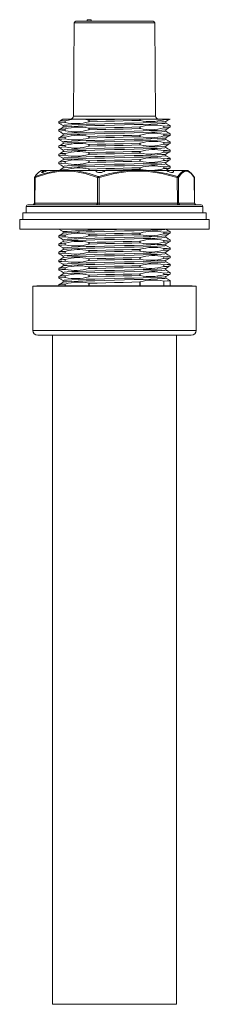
# Model space of a CAD drawing. Header units: millimetres. Extents: x 43 to 200, y 16 to 282.
# Tile 9 of 10: x 43 to 62, y 181 to 282. Entities that reach past the tile are written whole.
import ezdxf

# ---------------------------------------------------------------- set-up
doc = ezdxf.new("R2010")
doc.units = ezdxf.units.MM

msp = doc.modelspace()

# ---------------------------------------------------------------- linework, layer by layer
at = {"color": 7, "linetype": 'Continuous', "lineweight": 15}
for p, q in [((48.4794, 281.6373), (55.1889, 281.6373)), ((49.617, 281.804), (49.617, 281.6373)), ((49.617, 281.804), (49.9585, 281.804)), ((49.9585, 281.804), (50.017, 281.804)), ((50.017, 281.6373), (50.017, 281.804)), ((55.1889, 281.6373), (56.3401, 281.6373)), ((48.3128, 281.4724), (48.2132, 271.9672)), ((56.6063, 271.9672), (56.5068, 281.4724)), ((48.2096, 271.6373), (47.1473, 271.6373)), ((47.3877, 271.4745), (48.2096, 271.6373)), ((49.3029, 271.6373), (48.2096, 271.6373)), ((49.3029, 271.6373), (49.7951, 271.5556)), ((53.2962, 271.6373), (49.3029, 271.6373)), ((49.7951, 271.5556), (49.8201, 271.5536)), ((49.7951, 271.3835), (49.7951, 271.5556)), ((49.8201, 271.3869), (49.8201, 271.5536)), ((53.2962, 271.6373), (54.9994, 271.6373)), ((54.9994, 271.5128), (54.9994, 271.6373)), ((55.0244, 271.6373), (54.9994, 271.6373)), ((55.0244, 271.5108), (55.0244, 271.6373)), ((57.4318, 271.6373), (55.0244, 271.6373)), ((57.4318, 271.5918), (57.4318, 271.6373)), ((57.4501, 271.6373), (57.4318, 271.6373)), ((57.4501, 271.5952), (57.4318, 271.5918)), ((57.4501, 271.5952), (57.4501, 271.6373)), ((57.4501, 271.6373), (58.0067, 271.6373)), ((46.7431, 271.4079), (46.7431, 271.2413)), ((46.7431, 270.5746), (46.7431, 270.4079)), ((47.1764, 270.9911), (47.1764, 270.8277)), ((47.3694, 271.4711), (47.3877, 271.4745)), ((47.3694, 271.3044), (47.3694, 271.4711)), ((47.3877, 271.3024), (47.3694, 271.3044)), ((47.3694, 270.6378), (47.3877, 270.6412)), ((47.3694, 270.4711), (47.3694, 270.6378)), ((47.3877, 271.3024), (47.3877, 271.4745)), ((47.3877, 270.4691), (47.3877, 270.6412)), ((49.8201, 271.3869), (49.7951, 271.3835)), ((49.7951, 270.7223), (49.8201, 270.7202)), ((49.7951, 270.5502), (49.7951, 270.7223)), ((49.8201, 270.5536), (49.7951, 270.5502)), ((49.8201, 270.5536), (49.8201, 270.7202)), ((55.0244, 271.5108), (54.9994, 271.5128)), ((54.9994, 270.8461), (55.0244, 270.8496)), ((54.9994, 270.6795), (54.9994, 270.8461)), ((55.0244, 270.6775), (54.9994, 270.6795)), ((55.0244, 270.6775), (55.0244, 270.8496)), ((57.4318, 270.9305), (57.4501, 270.9286)), ((57.4318, 270.7584), (57.4318, 270.9305)), ((57.4501, 270.7619), (57.4318, 270.7584)), ((57.4501, 270.7619), (57.4501, 270.9286)), ((57.6431, 271.2414), (57.6431, 271.4048)), ((57.6431, 270.4081), (57.6431, 270.5715)), ((58.0764, 270.8246), (58.0764, 270.9913)), ((46.7431, 269.7413), (46.7431, 269.5746)), ((47.1764, 270.1577), (47.1764, 269.9944)), ((47.3877, 270.4691), (47.3694, 270.4711)), ((47.3694, 269.8044), (47.3877, 269.8079)), ((47.3694, 269.6378), (47.3694, 269.8044)), ((47.3877, 269.6358), (47.3694, 269.6378)), ((47.3877, 269.6358), (47.3877, 269.8079)), ((49.7951, 269.8889), (49.8201, 269.8869)), ((49.7951, 269.7168), (49.7951, 269.8889)), ((49.8201, 269.7202), (49.7951, 269.7168)), ((49.8201, 269.7202), (49.8201, 269.8869)), ((54.9994, 270.0128), (55.0244, 270.0162)), ((54.9994, 269.8461), (54.9994, 270.0128)), ((55.0244, 269.8441), (54.9994, 269.8461)), ((55.0244, 269.8441), (55.0244, 270.0162)), ((57.4318, 270.0972), (57.4501, 270.0952)), ((57.4318, 269.9251), (57.4318, 270.0972)), ((57.4501, 269.9286), (57.4318, 269.9251)), ((57.4501, 269.9286), (57.4501, 270.0952)), ((57.6431, 269.5748), (57.6431, 269.7382)), ((58.0764, 269.9913), (58.0764, 270.1579)), ((46.7431, 268.9079), (46.7431, 268.7413)), ((47.1764, 269.3244), (47.1764, 269.1611)), ((47.3694, 268.9711), (47.3877, 268.9745)), ((47.3694, 268.8044), (47.3694, 268.9711)), ((47.3877, 268.8024), (47.3694, 268.8044)), ((47.3877, 268.8024), (47.3877, 268.9745)), ((49.7951, 269.0556), (49.8201, 269.0536)), ((49.7951, 268.8835), (49.7951, 269.0556)), ((49.8201, 268.8869), (49.7951, 268.8835)), ((49.8201, 268.8869), (49.8201, 269.0536)), ((54.9994, 269.1795), (55.0244, 269.1829)), ((54.9994, 269.0128), (54.9994, 269.1795)), ((55.0244, 269.0108), (54.9994, 269.0128)), ((55.0244, 269.0108), (55.0244, 269.1829)), ((57.4318, 269.2639), (57.4501, 269.2619)), ((57.4318, 269.0918), (57.4318, 269.2639)), ((57.4501, 269.0952), (57.4318, 269.0918)), ((57.4501, 269.0952), (57.4501, 269.2619)), ((57.6431, 268.7414), (57.6431, 268.9048)), ((58.0764, 269.1579), (58.0764, 269.3246)), ((46.7431, 268.0746), (46.7431, 267.9079)), ((47.1764, 268.4911), (47.1764, 268.3277)), ((47.1764, 267.6577), (47.1764, 267.4944)), ((47.3694, 268.1378), (47.3877, 268.1412)), ((47.3694, 267.9711), (47.3694, 268.1378)), ((47.3877, 267.9691), (47.3694, 267.9711)), ((47.3877, 267.9691), (47.3877, 268.1412)), ((49.7951, 268.2223), (49.8201, 268.2202)), ((49.7951, 268.0502), (49.7951, 268.2223)), ((49.8201, 268.0536), (49.7951, 268.0502)), ((49.8201, 268.0536), (49.8201, 268.2202)), ((54.9994, 268.3461), (55.0244, 268.3496)), ((54.9994, 268.1795), (54.9994, 268.3461)), ((55.0244, 268.1775), (54.9994, 268.1795)), ((54.9994, 267.5128), (55.0244, 267.5162)), ((54.9994, 267.3461), (54.9994, 267.5128)), ((55.0244, 268.1775), (55.0244, 268.3496)), ((55.0244, 267.3441), (55.0244, 267.5162)), ((57.4318, 268.4305), (57.4501, 268.4286)), ((57.4318, 268.2584), (57.4318, 268.4305)), ((57.4501, 268.2619), (57.4318, 268.2584)), ((57.4318, 267.5972), (57.4501, 267.5952)), ((57.4318, 267.4251), (57.4318, 267.5972)), ((57.4501, 268.2619), (57.4501, 268.4286)), ((57.4501, 267.4286), (57.4501, 267.5952)), ((57.6431, 267.9081), (57.6431, 268.0715)), ((58.0764, 268.3246), (58.0764, 268.4913)), ((58.0764, 267.4913), (58.0764, 267.6579)), ((46.7431, 267.2413), (46.7431, 267.0746)), ((47.1764, 266.8244), (47.1764, 266.661)), ((47.3694, 267.3044), (47.3877, 267.3079)), ((47.3694, 267.1378), (47.3694, 267.3044)), ((47.3877, 267.1358), (47.3694, 267.1378)), ((47.3877, 267.1358), (47.3877, 267.3079)), ((49.7951, 267.3889), (49.8201, 267.3869)), ((49.7951, 267.2168), (49.7951, 267.3889)), ((49.8201, 267.2202), (49.7951, 267.2168)), ((49.7951, 266.5556), (49.8201, 266.5536)), ((49.8201, 267.2202), (49.8201, 267.3869)), ((55.0244, 267.3441), (54.9994, 267.3461)), ((54.9994, 266.6795), (55.0244, 266.6829)), ((54.9994, 266.5128), (54.9994, 266.6795)), ((55.0244, 266.5108), (54.9994, 266.5128)), ((55.0244, 266.5108), (55.0244, 266.6829)), ((57.4501, 267.4286), (57.4318, 267.4251)), ((57.4318, 266.7639), (57.4501, 266.7619)), ((57.4318, 266.5918), (57.4318, 266.7639)), ((57.4501, 266.5952), (57.4318, 266.5918)), ((57.4501, 266.5952), (57.4501, 266.7619)), ((57.6431, 267.0748), (57.6431, 267.2382)), ((58.0764, 266.6579), (58.0764, 266.8246)), ((44.2661, 265.6939), (44.2411, 263.0691)), ((44.3232, 265.6965), (44.2981, 263.0692)), ((44.9321, 266.3951), (44.8533, 266.3496)), ((44.9654, 266.404), (45.2229, 266.404)), ((45.4864, 266.404), (45.2229, 266.404)), ((46.7946, 266.3951), (45.5062, 266.3951)), ((45.5409, 266.404), (46.8196, 266.404)), ((46.7431, 266.4079), (46.7431, 266.404)), ((46.8196, 266.404), (46.9077, 266.404)), ((46.9077, 266.404), (47.0883, 266.404)), ((47.9622, 266.3379), (47.0444, 266.3379)), ((47.0883, 266.404), (48.0061, 266.404)), ((47.3694, 266.4711), (47.3877, 266.4745)), ((48.0061, 266.404), (48.1952, 266.404)), ((48.1952, 266.404), (48.2965, 266.404)), ((50.4984, 266.3951), (48.278, 266.3951)), ((48.2965, 266.404), (50.4972, 266.404)), ((51.4629, 266.404), (50.4972, 266.404)), ((50.671, 263.0692), (50.6761, 265.6965)), ((50.8397, 265.6965), (50.8346, 263.0692)), ((53.8788, 266.3951), (51.4463, 266.3951)), ((51.4607, 266.404), (53.8722, 266.404)), ((53.8722, 266.404), (53.9944, 266.404)), ((53.9944, 266.404), (54.2285, 266.404)), ((54.2285, 266.404), (55.381, 266.404)), ((55.4025, 266.3379), (54.2501, 266.3379)), ((55.381, 266.404), (55.611, 266.404)), ((55.611, 266.404), (55.7266, 266.404)), ((55.7266, 266.404), (57.684, 266.404)), ((57.7148, 266.3951), (55.7414, 266.3951)), ((57.6431, 266.404), (57.6431, 266.4048)), ((58.3296, 266.404), (57.7509, 266.404)), ((58.3296, 266.404), (59.4623, 266.404)), ((59.4939, 266.3951), (58.3499, 266.3951)), ((58.8366, 263.0692), (58.8166, 265.6965)), ((58.9262, 265.6965), (58.9462, 263.0692)), ((59.4964, 266.404), (59.55, 266.404)), ((59.55, 266.404), (59.7847, 266.404)), ((59.8501, 266.3379), (59.6154, 266.3379)), ((59.7847, 266.404), (59.8256, 266.404)), ((59.8256, 266.404), (59.8399, 266.404)), ((59.9662, 266.3496), (59.8874, 266.3951)), ((60.5753, 263.0692), (60.5503, 265.6965)), ((60.5785, 263.0691), (60.5534, 265.6939)), ((43.4156, 262.7388), (43.4098, 262.0707)), ((43.5822, 262.904), (61.2373, 262.904)), ((44.2981, 263.0692), (50.671, 263.0692)), ((50.8346, 263.0692), (58.8366, 263.0692)), ((58.9462, 263.0692), (60.5753, 263.0692)), ((61.4098, 262.0707), (61.4039, 262.7388)), ((43.0764, 262.0707), (43.0764, 261.404)), ((61.7431, 262.0707), (43.0764, 262.0707)), ((61.7431, 261.404), (61.7431, 262.0707)), ((42.7431, 261.404), (42.7431, 260.404)), ((62.0764, 261.404), (42.7431, 261.404)), ((62.0764, 260.404), (62.0764, 261.404)), ((62.0764, 260.404), (42.7431, 260.404)), ((46.7431, 259.7413), (46.7431, 259.5746)), ((47.1764, 260.1577), (47.1764, 259.9944)), ((47.3694, 259.8044), (47.3877, 259.8079)), ((47.3694, 259.6378), (47.3694, 259.8044)), ((47.3877, 259.6358), (47.3694, 259.6378)), ((47.3877, 259.6358), (47.3877, 259.8079)), ((49.7951, 259.8889), (49.8201, 259.8869)), ((49.7951, 259.7168), (49.7951, 259.8889)), ((49.8201, 259.7202), (49.7951, 259.7168)), ((49.8201, 259.7202), (49.8201, 259.8869)), ((54.9994, 260.0128), (55.0244, 260.0162)), ((54.9994, 259.8461), (54.9994, 260.0128)), ((55.0244, 259.8441), (54.9994, 259.8461)), ((55.0244, 259.8441), (55.0244, 260.0162)), ((57.4318, 260.0972), (57.4501, 260.0952)), ((57.4318, 259.9251), (57.4318, 260.0972)), ((57.4501, 259.9286), (57.4318, 259.9251)), ((57.4501, 259.9286), (57.4501, 260.0952)), ((57.6431, 259.5748), (57.6431, 259.7382)), ((58.0764, 259.9913), (58.0764, 260.1579)), ((46.7431, 258.9079), (46.7431, 258.7413)), ((47.1764, 259.3244), (47.1764, 259.161)), ((47.1764, 258.4911), (47.1764, 258.3277)), ((47.3694, 258.9711), (47.3877, 258.9745)), ((47.3694, 258.8044), (47.3694, 258.9711)), ((47.3877, 258.8024), (47.3694, 258.8044)), ((47.3877, 258.8024), (47.3877, 258.9745)), ((49.7951, 259.0556), (49.8201, 259.0536)), ((49.7951, 258.8835), (49.7951, 259.0556)), ((49.8201, 258.8869), (49.7951, 258.8835)), ((49.8201, 258.8869), (49.8201, 259.0536)), ((54.9994, 259.1795), (55.0244, 259.1829)), ((54.9994, 259.0128), (54.9994, 259.1795)), ((55.0244, 259.0108), (54.9994, 259.0128)), ((55.0244, 259.0108), (55.0244, 259.1829)), ((57.4318, 259.2639), (57.4501, 259.2619)), ((57.4318, 259.0918), (57.4318, 259.2639)), ((57.4501, 259.0952), (57.4318, 259.0918)), ((57.4501, 259.0952), (57.4501, 259.2619)), ((57.6431, 258.7414), (57.6431, 258.9048)), ((58.0764, 259.1579), (58.0764, 259.3246)), ((58.0764, 258.3246), (58.0764, 258.4913)), ((46.7431, 258.0746), (46.7431, 257.9079)), ((47.1764, 257.6577), (47.1764, 257.4944)), ((47.3694, 258.1378), (47.3877, 258.1412)), ((47.3694, 257.9711), (47.3694, 258.1378)), ((47.3877, 257.9691), (47.3694, 257.9711)), ((47.3877, 257.9691), (47.3877, 258.1412)), ((49.7951, 258.2223), (49.8201, 258.2202)), ((49.7951, 258.0502), (49.7951, 258.2223)), ((49.8201, 258.0536), (49.7951, 258.0502)), ((49.8201, 258.0536), (49.8201, 258.2202)), ((54.9994, 258.3461), (55.0244, 258.3496)), ((54.9994, 258.1795), (54.9994, 258.3461)), ((55.0244, 258.1775), (54.9994, 258.1795)), ((54.9994, 257.5128), (55.0244, 257.5162)), ((54.9994, 257.3461), (54.9994, 257.5128)), ((55.0244, 258.1775), (55.0244, 258.3496)), ((55.0244, 257.3441), (55.0244, 257.5162)), ((57.4318, 258.4305), (57.4501, 258.4286)), ((57.4318, 258.2584), (57.4318, 258.4305)), ((57.4501, 258.2619), (57.4318, 258.2584)), ((57.4318, 257.5972), (57.4501, 257.5952)), ((57.4318, 257.4251), (57.4318, 257.5972)), ((57.4501, 258.2619), (57.4501, 258.4286)), ((57.4501, 257.4286), (57.4501, 257.5952)), ((57.6431, 257.9081), (57.6431, 258.0715)), ((58.0764, 257.4913), (58.0764, 257.6579)), ((46.7431, 257.2413), (46.7431, 257.0746)), ((47.1764, 256.8244), (47.1764, 256.661)), ((47.3694, 257.3044), (47.3877, 257.3079)), ((47.3694, 257.1378), (47.3694, 257.3044)), ((47.3877, 257.1358), (47.3694, 257.1378)), ((47.3694, 256.4711), (47.3877, 256.4745)), ((47.3694, 256.3044), (47.3694, 256.4711)), ((47.3877, 257.1358), (47.3877, 257.3079)), ((47.3877, 256.3024), (47.3877, 256.4745)), ((49.7951, 257.3889), (49.8201, 257.3869)), ((49.7951, 257.2168), (49.7951, 257.3889)), ((49.8201, 257.2202), (49.7951, 257.2168)), ((49.7951, 256.5556), (49.8201, 256.5536)), ((49.7951, 256.3835), (49.7951, 256.5556)), ((49.8201, 257.2202), (49.8201, 257.3869)), ((49.8201, 256.3869), (49.8201, 256.5536)), ((55.0244, 257.3441), (54.9994, 257.3461)), ((54.9994, 256.6795), (55.0244, 256.6829)), ((54.9994, 256.5128), (54.9994, 256.6795)), ((55.0244, 256.5108), (54.9994, 256.5128)), ((55.0244, 256.5108), (55.0244, 256.6829)), ((57.4501, 257.4286), (57.4318, 257.4251)), ((57.4318, 256.7639), (57.4501, 256.7619)), ((57.4318, 256.5918), (57.4318, 256.7639)), ((57.4501, 256.5952), (57.4318, 256.5918)), ((57.4501, 256.5952), (57.4501, 256.7619)), ((57.6431, 257.0748), (57.6431, 257.2382)), ((58.0764, 256.6579), (58.0764, 256.8246)), ((46.7431, 256.4079), (46.7431, 256.2413)), ((46.7431, 255.5746), (46.7431, 255.4079)), ((47.1764, 255.9911), (47.1764, 255.8277)), ((47.3877, 256.3024), (47.3694, 256.3044)), ((47.3694, 255.6378), (47.3877, 255.6412)), ((47.3694, 255.4711), (47.3694, 255.6378)), ((47.3877, 255.4691), (47.3694, 255.4711)), ((47.3877, 255.4691), (47.3877, 255.6412)), ((49.8201, 256.3869), (49.7951, 256.3835)), ((49.7951, 255.7223), (49.8201, 255.7202)), ((49.7951, 255.5502), (49.7951, 255.7223)), ((49.8201, 255.5536), (49.7951, 255.5502)), ((49.8201, 255.5536), (49.8201, 255.7202)), ((54.9994, 255.8461), (55.0244, 255.8496)), ((54.9994, 255.6795), (54.9994, 255.8461)), ((55.0244, 255.6775), (54.9994, 255.6795)), ((55.0244, 255.6775), (55.0244, 255.8496)), ((57.4318, 255.9305), (57.4501, 255.9286)), ((57.4318, 255.7584), (57.4318, 255.9305)), ((57.4501, 255.7619), (57.4318, 255.7584)), ((57.4501, 255.7619), (57.4501, 255.9286)), ((57.6431, 256.2414), (57.6431, 256.4049)), ((57.6431, 255.4081), (57.6431, 255.5715)), ((58.0764, 255.8246), (58.0764, 255.9913)), ((44.0764, 254.5707), (44.0764, 250.0707)), ((60.7431, 254.5707), (44.0764, 254.5707)), ((44.4931, 254.6373), (44.4943, 254.5707)), ((60.3264, 254.6373), (44.4931, 254.6373)), ((46.7431, 254.7413), (46.7431, 254.6373)), ((47.1764, 255.1577), (47.1764, 254.9944)), ((47.3694, 254.8044), (47.3877, 254.8079)), ((49.7951, 254.8889), (49.8201, 254.8869)), ((54.9994, 255.0128), (55.0244, 255.0162)), ((57.4318, 255.0972), (57.4501, 255.0952)), ((58.0764, 254.6373), (58.0764, 255.1579)), ((60.3253, 254.5707), (60.3264, 254.6373)), ((60.7431, 250.0707), (60.7431, 254.5707)), ((60.2431, 249.5707), (44.5764, 249.5707)), ((46.0764, 249.5707), (46.0764, 181.2373)), ((58.7431, 181.2373), (58.7431, 249.5707)), ((58.7431, 181.2373), (46.0764, 181.2373))]:
    msp.add_line(p, q, dxfattribs=at)
at = {"color": 8, "linetype": 'Continuous', "lineweight": 15}
for p, q in [((56.5068, 281.4724), (48.3128, 281.4724)), ((48.2132, 271.9672), (55.3772, 271.9672)), ((55.3772, 271.9672), (56.6063, 271.9672)), ((49.7951, 266.404), (49.7951, 266.5556)), ((49.8201, 266.404), (49.8201, 266.5536)), ((45.1934, 266.3951), (44.9321, 266.3951)), ((47.3694, 266.404), (47.3694, 266.4711)), ((47.3877, 266.404), (47.3877, 266.4745)), ((60.5518, 265.6939), (60.5503, 265.6965)), ((61.4039, 262.7388), (43.4156, 262.7388)), ((47.3694, 254.6373), (47.3694, 254.8044)), ((47.3877, 254.6373), (47.3877, 254.8079)), ((49.7951, 254.6373), (49.7951, 254.8889)), ((49.8201, 254.6373), (49.8201, 254.8869)), ((54.9994, 254.6373), (54.9994, 255.0128)), ((55.0244, 254.6373), (55.0244, 255.0162)), ((57.4318, 254.6373), (57.4318, 255.0972)), ((57.4501, 254.6373), (57.4501, 255.0952)), ((44.0764, 250.0707), (60.7431, 250.0707))]:
    msp.add_line(p, q, dxfattribs=at)
at = {"color": 7, "linetype": 'Continuous', "lineweight": 15, "flags": 128}
for points in [[(47.1444, 271.6425), (46.9665, 271.5397), (46.7483, 271.4136)], [(53.2962, 271.6373), (52.4153, 271.6169), (51.5168, 271.5955), (50.641, 271.5742), (49.8201, 271.5536)], [(58.0067, 271.6373), (57.7978, 271.6167), (57.4501, 271.5952)], [(57.6348, 271.4001), (57.853, 271.5261), (58.0712, 271.6522)], [(47.3694, 271.3044), (47.0262, 271.2839), (46.8139, 271.2625), (46.7431, 271.2411), (46.7615, 271.2358)], [(47.1832, 270.8316), (46.9651, 270.7056), (46.7469, 270.5795)], [(46.748, 271.2357), (46.9662, 271.1097), (47.1764, 270.9882)], [(47.1769, 270.9911), (47.2773, 271.0175), (47.5765, 271.0438), (48.0555, 271.0691), (48.7092, 271.0955), (49.5066, 271.1219), (50.4029, 271.1472), (51.3871, 271.1735), (52.4149, 271.2001), (53.428, 271.2255), (54.4095, 271.2515), (55.3209, 271.2781), (56.1103, 271.3038), (56.7587, 271.3295), (57.246, 271.3562), (57.5431, 271.3822), (57.6198, 271.4017)], [(47.1769, 270.1577), (47.2773, 270.1842), (47.5765, 270.2104), (48.0555, 270.2357), (48.7092, 270.2622), (49.5066, 270.2886), (50.4029, 270.3139), (51.3871, 270.3402), (52.4149, 270.3667), (53.428, 270.3922), (54.4095, 270.4182), (55.3209, 270.4448), (56.1103, 270.4705), (56.7587, 270.4962), (57.246, 270.5228), (57.5431, 270.5488), (57.622, 270.5689)], [(57.6426, 271.2414), (57.6431, 271.2413), (57.5431, 271.2159), (57.246, 271.1899), (56.7587, 271.1632), (56.1103, 271.1375), (55.3209, 271.1118), (54.4095, 271.0852), (53.428, 271.0592), (52.4149, 271.0338), (51.3871, 271.0072), (50.4029, 270.9809), (49.5066, 270.9556), (48.7092, 270.9292), (48.0555, 270.9028), (47.5765, 270.8775), (47.2773, 270.8512), (47.1972, 270.8301)], [(54.9994, 271.5128), (54.1677, 271.4914), (53.3024, 271.4708), (52.4153, 271.4502), (51.5168, 271.4289), (50.641, 271.4075), (49.8201, 271.3869)], [(54.9994, 270.8461), (54.1677, 270.8248), (53.3024, 270.8042), (52.4153, 270.7836), (51.5168, 270.7622), (50.641, 270.7408), (49.8201, 270.7202)], [(54.9994, 270.6795), (54.1677, 270.6581), (53.3024, 270.6375), (52.4153, 270.6169), (51.5168, 270.5955), (50.641, 270.5742), (49.8201, 270.5536)], [(58.076, 270.9913), (58.0764, 270.9911), (58.0057, 270.9705), (57.7969, 270.9499), (57.4501, 270.9286)], [(57.6358, 270.5673), (57.854, 270.6934), (58.0722, 270.8194)], [(58.0721, 270.9965), (57.8539, 271.1225), (57.6431, 271.2444)], [(47.3694, 270.4711), (47.0262, 270.4505), (46.8139, 270.4292), (46.7431, 270.4078), (46.763, 270.402)], [(47.3694, 269.6378), (47.0262, 269.6172), (46.8139, 269.5958), (46.7431, 269.5745), (46.7618, 269.569)], [(47.1843, 269.9989), (46.9661, 269.8729), (46.748, 269.7468)], [(46.7482, 269.569), (46.9664, 269.4429), (47.1764, 269.3215)], [(46.7489, 270.4019), (46.967, 270.2759), (47.1764, 270.1549)], [(47.1769, 269.3244), (47.2773, 269.3508), (47.5765, 269.3771), (48.0555, 269.4024), (48.7092, 269.4288), (49.5066, 269.4553), (50.4029, 269.4806), (51.3871, 269.5068), (52.4149, 269.5334), (53.428, 269.5588), (54.4095, 269.5848), (55.3209, 269.6115), (56.1103, 269.6372), (56.7587, 269.6629), (57.246, 269.6895), (57.5431, 269.7155), (57.6224, 269.7357)], [(57.6426, 269.5748), (57.6431, 269.5746), (57.5431, 269.5492), (57.246, 269.5232), (56.7587, 269.4966), (56.1103, 269.4709), (55.3209, 269.4452), (54.4095, 269.4185), (53.428, 269.3925), (52.4149, 269.3671), (51.3871, 269.3405), (50.4029, 269.3143), (49.5066, 269.289), (48.7092, 269.2625), (48.0555, 269.2361), (47.5765, 269.2108), (47.2773, 269.1845), (47.1988, 269.1639)], [(57.6426, 270.4081), (57.6431, 270.408), (57.5431, 270.3825), (57.246, 270.3565), (56.7587, 270.3299), (56.1103, 270.3042), (55.3209, 270.2785), (54.4095, 270.2519), (53.428, 270.2259), (52.4149, 270.2004), (51.3871, 270.1739), (50.4029, 270.1476), (49.5066, 270.1223), (48.7092, 270.0959), (48.0555, 270.0694), (47.5765, 270.0441), (47.2773, 270.0179), (47.1997, 269.9974)], [(54.9994, 270.0128), (54.1677, 269.9914), (53.3024, 269.9708), (52.4153, 269.9502), (51.5168, 269.9289), (50.641, 269.9075), (49.8201, 269.8869)], [(54.9994, 269.8461), (54.1677, 269.8248), (53.3024, 269.8042), (52.4153, 269.7836), (51.5168, 269.7622), (50.641, 269.7408), (49.8201, 269.7202)], [(58.076, 270.1579), (58.0764, 270.1578), (58.0057, 270.1372), (57.7969, 270.1166), (57.4501, 270.0952)], [(57.636, 269.7341), (57.8541, 269.8601), (58.0723, 269.9862)], [(58.0714, 270.1636), (57.8532, 270.2896), (57.6431, 270.4111)], [(58.0726, 269.3295), (57.8544, 269.4556), (57.6431, 269.5777)], [(47.3694, 268.8044), (47.0262, 268.7839), (46.8139, 268.7625), (46.7431, 268.7411), (46.76, 268.7362)], [(46.7473, 268.7362), (46.9654, 268.6101), (47.1764, 268.4882)], [(47.1839, 269.1654), (46.9657, 269.0393), (46.7476, 268.9133)], [(47.1769, 268.4911), (47.2773, 268.5175), (47.5765, 268.5438), (48.0555, 268.5691), (48.7092, 268.5955), (49.5066, 268.6219), (50.4029, 268.6472), (51.3871, 268.6735), (52.4149, 268.7001), (53.428, 268.7255), (54.4095, 268.7515), (55.3209, 268.7781), (56.1103, 268.8038), (56.7587, 268.8295), (57.246, 268.8562), (57.5431, 268.8822), (57.6202, 268.9018)], [(57.6426, 268.7414), (57.6431, 268.7413), (57.5431, 268.7159), (57.246, 268.6899), (56.7587, 268.6632), (56.1103, 268.6375), (55.3209, 268.6118), (54.4095, 268.5852), (53.428, 268.5592), (52.4149, 268.5338), (51.3871, 268.5072), (50.4029, 268.4809), (49.5066, 268.4556), (48.7092, 268.4292), (48.0555, 268.4028), (47.5765, 268.3775), (47.2773, 268.3512), (47.1983, 268.3304)], [(54.9994, 269.1795), (54.1677, 269.1581), (53.3024, 269.1375), (52.4153, 269.1169), (51.5168, 269.0955), (50.641, 269.0742), (49.8201, 269.0536)], [(54.9994, 269.0128), (54.1677, 268.9914), (53.3024, 268.9708), (52.4153, 268.9502), (51.5168, 268.9289), (50.641, 268.9075), (49.8201, 268.8869)], [(58.076, 269.3246), (58.0764, 269.3245), (58.0057, 269.3039), (57.7969, 269.2833), (57.4501, 269.2619)], [(57.635, 268.9001), (57.8531, 269.0262), (58.0713, 269.1523)], [(58.0712, 268.497), (57.8531, 268.623), (57.6431, 268.7444)], [(47.3694, 267.9711), (47.0262, 267.9505), (46.8139, 267.9292), (46.7431, 267.9078), (46.7601, 267.9028)], [(47.1837, 268.3319), (46.9655, 268.2058), (46.7473, 268.0797)], [(46.7473, 267.9028), (46.9655, 267.7767), (47.1764, 267.6548)], [(47.1769, 267.6577), (47.2773, 267.6842), (47.5765, 267.7104), (48.0555, 267.7357), (48.7092, 267.7622), (49.5066, 267.7886), (50.4029, 267.8139), (51.3871, 267.8402), (52.4149, 267.8667), (53.428, 267.8922), (54.4095, 267.9182), (55.3209, 267.9448), (56.1103, 267.9705), (56.7587, 267.9962), (57.246, 268.0228), (57.5431, 268.0488), (57.6189, 268.0681)], [(57.6426, 267.9081), (57.6431, 267.908), (57.5431, 267.8825), (57.246, 267.8565), (56.7587, 267.8299), (56.1103, 267.8042), (55.3209, 267.7785), (54.4095, 267.7519), (53.428, 267.7259), (52.4149, 267.7004), (51.3871, 267.6739), (50.4029, 267.6476), (49.5066, 267.6223), (48.7092, 267.5959), (48.0555, 267.5694), (47.5765, 267.5441), (47.2773, 267.5179), (47.2002, 267.4976)], [(54.9994, 268.3461), (54.1677, 268.3248), (53.3024, 268.3042), (52.4153, 268.2836), (51.5168, 268.2622), (50.641, 268.2408), (49.8201, 268.2202)], [(54.9994, 268.1795), (54.1677, 268.1581), (53.3024, 268.1375), (52.4153, 268.1169), (51.5168, 268.0955), (50.641, 268.0742), (49.8201, 268.0536)], [(54.9994, 267.5128), (54.1677, 267.4914), (53.3024, 267.4708), (52.4153, 267.4502), (51.5168, 267.4289), (50.641, 267.4075), (49.8201, 267.3869)], [(58.076, 268.4913), (58.0764, 268.4911), (58.0057, 268.4705), (57.7969, 268.4499), (57.4501, 268.4286)], [(58.076, 267.6579), (58.0764, 267.6578), (58.0057, 267.6372), (57.7969, 267.6166), (57.4501, 267.5952)], [(57.6344, 268.0665), (57.8525, 268.1926), (58.0707, 268.3186)], [(58.0726, 267.6629), (57.8544, 267.7889), (57.6431, 267.911)], [(47.3694, 267.1378), (47.0262, 267.1172), (46.8139, 267.0958), (46.7431, 267.0745), (46.7623, 267.0689)], [(47.1832, 266.665), (46.9651, 266.5389), (46.7469, 266.4128)], [(47.1845, 267.4991), (46.9664, 267.373), (46.7482, 267.2469)], [(46.7485, 267.0688), (46.9666, 266.9428), (47.1764, 266.8215)], [(47.1769, 266.8244), (47.2773, 266.8508), (47.5765, 266.8771), (48.0555, 266.9024), (48.7092, 266.9288), (49.5066, 266.9553), (50.4029, 266.9806), (51.3871, 267.0068), (52.4149, 267.0334), (53.428, 267.0588), (54.4095, 267.0848), (55.3209, 267.1115), (56.1103, 267.1372), (56.7587, 267.1629), (57.246, 267.1895), (57.5431, 267.2155), (57.6205, 267.2352)], [(57.6426, 267.0748), (57.6431, 267.0746), (57.5431, 267.0492), (57.246, 267.0232), (56.7587, 266.9966), (56.1103, 266.9709), (55.3209, 266.9452), (54.4095, 266.9185), (53.428, 266.8925), (52.4149, 266.8671), (51.3871, 266.8405), (50.4029, 266.8143), (49.5066, 266.789), (48.7092, 266.7625), (48.0555, 266.7361), (47.5765, 266.7108), (47.2773, 266.6845), (47.1972, 266.6635)], [(54.9994, 267.3461), (54.1677, 267.3248), (53.3024, 267.3042), (52.4153, 267.2836), (51.5168, 267.2622), (50.641, 267.2408), (49.8201, 267.2202)], [(54.9994, 266.6795), (54.1677, 266.6581), (53.3024, 266.6375), (52.4153, 266.6169), (51.5168, 266.5955), (50.641, 266.5742), (49.8201, 266.5536)], [(54.9994, 266.5128), (54.1677, 266.4914), (53.3024, 266.4708), (52.4153, 266.4502), (51.5168, 266.4289)], [(58.076, 266.8246), (58.0764, 266.8245), (58.0057, 266.8039), (57.7969, 266.7833), (57.4501, 266.7619)], [(57.6351, 267.2336), (57.8533, 267.3596), (58.0715, 267.4857)], [(57.636, 266.4007), (57.8542, 266.5268), (58.0723, 266.6529)], [(58.0716, 266.8301), (57.8534, 266.9562), (57.6431, 267.0777)], [(44.32, 265.7823), (44.3191, 265.7781), (44.3242, 265.7772), (44.3344, 265.7797), (44.3417, 265.7823)], [(46.8605, 266.3183), (45.5877, 266.0997), (44.3232, 265.6965)], [(45.1934, 266.3951), (45.0744, 266.3112), (44.9916, 266.2375), (44.9774, 266.1991), (45.0178, 266.1929), (45.0968, 266.2115), (45.2073, 266.2516), (45.3464, 266.3133), (45.5062, 266.3951)], [(45.2229, 266.404), (45.2026, 266.4), (45.1934, 266.3951)], [(45.5062, 266.3951), (45.5289, 266.403), (45.5409, 266.404)], [(46.8706, 266.3772), (46.8324, 266.3854), (46.7946, 266.3951)], [(47.0444, 266.3379), (47.0108, 266.3339), (46.8605, 266.3183)], [(47.0444, 266.3379), (46.9151, 266.3678), (46.8706, 266.3772)], [(47.0444, 266.3379), (47.0454, 266.3509), (47.0479, 266.3633), (47.052, 266.3747), (47.0574, 266.3847), (47.064, 266.3929), (47.0716, 266.399), (47.0798, 266.4027), (47.0883, 266.404)], [(47.9622, 266.3379), (47.9631, 266.3509), (47.9657, 266.3633), (47.9698, 266.3747), (47.9752, 266.3847), (47.9818, 266.3929), (47.9894, 266.399), (47.9976, 266.4027), (48.0061, 266.404)], [(48.1621, 266.3772), (47.9992, 266.3464), (47.9622, 266.3379)], [(48.146, 266.3183), (47.9958, 266.3339), (47.9622, 266.3379)], [(50.6761, 265.6965), (49.4308, 266.0961), (48.146, 266.3183)], [(48.278, 266.3951), (48.2208, 266.3863), (48.1621, 266.3772)], [(50.4972, 266.404), (50.4977, 266.4), (50.4984, 266.3951)], [(50.4984, 266.3951), (50.5379, 266.3112), (50.6452, 266.2375), (50.7913, 266.1991), (50.9445, 266.1929), (51.092, 266.2115), (51.2299, 266.2516), (51.3524, 266.3133), (51.4463, 266.3951)], [(54.0193, 266.3183), (52.4234, 266.0997), (50.8397, 265.6965)], [(51.4463, 266.3951), (51.456, 266.403), (51.4607, 266.404)], [(53.8788, 266.3951), (53.878, 266.3971), (53.8772, 266.3989), (53.8764, 266.4005), (53.8756, 266.4017), (53.8748, 266.4027), (53.8739, 266.4034), (53.8731, 266.4039), (53.8722, 266.404)], [(54.0091, 266.3772), (53.9486, 266.3854), (53.8788, 266.3951)], [(54.0091, 266.3772), (54.0078, 266.3831), (54.0062, 266.3885), (54.0045, 266.3931), (54.0026, 266.3969), (54.0007, 266.4), (53.9986, 266.4022), (53.9965, 266.4036), (53.9944, 266.404)], [(54.2501, 266.3379), (54.0751, 266.3678), (54.0091, 266.3772)], [(54.2501, 266.3379), (54.208, 266.3339), (54.0193, 266.3183)], [(54.2501, 266.3379), (54.2497, 266.3509), (54.2484, 266.3633), (54.2464, 266.3747), (54.2437, 266.3847), (54.2405, 266.3929), (54.2368, 266.399), (54.2327, 266.4027), (54.2285, 266.404)], [(55.4025, 266.3379), (55.4021, 266.3509), (55.4008, 266.3633), (55.3988, 266.3747), (55.3962, 266.3847), (55.3929, 266.3929), (55.3892, 266.399), (55.3851, 266.4027), (55.381, 266.404)], [(55.6307, 266.3772), (55.4479, 266.3464), (55.4025, 266.3379)], [(55.6335, 266.3183), (55.4448, 266.3339), (55.4025, 266.3379)], [(55.6307, 266.3772), (55.6289, 266.3831), (55.6268, 266.3885), (55.6245, 266.3931), (55.622, 266.3969), (55.6194, 266.4), (55.6166, 266.4022), (55.6138, 266.4036), (55.611, 266.404)], [(55.7414, 266.3951), (55.6902, 266.3863), (55.6307, 266.3772)], [(58.8166, 265.6965), (57.249, 266.0961), (55.6335, 266.3183)], [(57.684, 266.404), (57.7049, 266.4), (57.7148, 266.3951)], [(57.7148, 266.3951), (57.8733, 266.3112), (58.0634, 266.2375), (58.2237, 266.1991), (58.3364, 266.1929), (58.405, 266.2115), (58.4324, 266.2516), (58.4158, 266.3133), (58.3499, 266.3951)], [(58.3499, 266.3951), (58.3368, 266.403), (58.3296, 266.404)], [(58.8218, 265.7823), (58.8394, 265.7781), (58.8539, 265.7772), (58.8631, 265.7797), (58.8659, 265.7823)], [(59.5686, 266.3183), (59.2454, 266.0997), (58.9262, 265.6965)], [(59.5483, 266.3772), (59.526, 266.3854), (59.4939, 266.3951)], [(59.6154, 266.3379), (59.5697, 266.3678), (59.5483, 266.3772)], [(59.6154, 266.3379), (59.6069, 266.3339), (59.5686, 266.3183)], [(59.8784, 266.3772), (59.8585, 266.3464), (59.8501, 266.3379)], [(59.8972, 266.3183), (59.8587, 266.3339), (59.8501, 266.3379)], [(59.8731, 266.3951), (59.8792, 266.3863), (59.8784, 266.3772)], [(60.5503, 265.6965), (60.2279, 266.0961), (59.8972, 266.3183)], [(44.2981, 263.0692), (44.2959, 263.0369), (44.2895, 263.0059), (44.2794, 262.9773), (44.2657, 262.9523), (44.2492, 262.9318), (44.2303, 262.9166), (44.2098, 262.9072), (44.1886, 262.904)], [(50.671, 263.0692), (50.6688, 263.0369), (50.6624, 263.0059), (50.6522, 262.9773), (50.6386, 262.9523), (50.622, 262.9318), (50.6032, 262.9166), (50.5827, 262.9072), (50.5614, 262.904)], [(50.8885, 262.904), (50.8781, 262.9072), (50.868, 262.9166), (50.8587, 262.9318), (50.8505, 262.9523), (50.8438, 262.9773), (50.8388, 263.0059), (50.8357, 263.0369), (50.8346, 263.0692)], [(58.8906, 262.904), (58.8801, 262.9072), (58.87, 262.9166), (58.8607, 262.9318), (58.8526, 262.9523), (58.8459, 262.9773), (58.8408, 263.0059), (58.8377, 263.0369), (58.8366, 263.0692)], [(47.3694, 259.6378), (47.0262, 259.6172), (46.8139, 259.5958), (46.7431, 259.5745), (46.7612, 259.5692)], [(46.7471, 260.4029), (46.9653, 260.2769), (47.1764, 260.1548)], [(46.7479, 259.5691), (46.966, 259.4431), (47.1764, 259.3215)], [(47.1845, 259.9991), (46.9664, 259.873), (46.7482, 259.7469)], [(47.1769, 259.3244), (47.2773, 259.3508), (47.5765, 259.3771), (48.0555, 259.4024), (48.7092, 259.4288), (49.5066, 259.4553), (50.4029, 259.4806), (51.3871, 259.5068), (52.4149, 259.5334), (53.428, 259.5588), (54.4095, 259.5848), (55.3209, 259.6115), (56.1103, 259.6372), (56.7587, 259.6629), (57.246, 259.6895), (57.5431, 259.7155), (57.6196, 259.735)], [(57.6426, 259.5748), (57.6431, 259.5746), (57.5431, 259.5492), (57.246, 259.5232), (56.7587, 259.4966), (56.1103, 259.4709), (55.3209, 259.4452), (54.4095, 259.4185), (53.428, 259.3925), (52.4149, 259.3671), (51.3871, 259.3405), (50.4029, 259.3143), (49.5066, 259.289), (48.7092, 259.2625), (48.0555, 259.2361), (47.5765, 259.2108), (47.2773, 259.1845), (47.1978, 259.1636)], [(57.6275, 260.404), (57.5431, 260.3825), (57.246, 260.3565), (56.7587, 260.3299), (56.1103, 260.3042), (55.3209, 260.2785), (54.4095, 260.2519), (53.428, 260.2259), (52.4149, 260.2004), (51.3871, 260.1739), (50.4029, 260.1476), (49.5066, 260.1223), (48.7092, 260.0959), (48.0555, 260.0694), (47.5765, 260.0441), (47.2773, 260.0179), (47.2003, 259.9976)], [(54.9994, 260.0128), (54.1677, 259.9914), (53.3024, 259.9708), (52.4153, 259.9502), (51.5168, 259.9289), (50.641, 259.9075), (49.8201, 259.8869)], [(54.9994, 259.8461), (54.1677, 259.8248), (53.3024, 259.8042), (52.4153, 259.7836), (51.5168, 259.7622), (50.641, 259.7408), (49.8201, 259.7202)], [(58.076, 260.1579), (58.0764, 260.1578), (58.0057, 260.1372), (57.7969, 260.1166), (57.4501, 260.0952)], [(57.6347, 259.7333), (57.8529, 259.8594), (58.0711, 259.9855)], [(58.0717, 260.1634), (57.8536, 260.2894), (57.6431, 260.4111)], [(58.0724, 259.3296), (57.8542, 259.4557), (57.6431, 259.5777)], [(47.3694, 258.8044), (47.0262, 258.7839), (46.8139, 258.7625), (46.7431, 258.7411), (46.763, 258.7353)], [(47.1834, 259.1651), (46.9653, 259.039), (46.7471, 258.913)], [(46.7489, 258.7353), (46.967, 258.6092), (47.1764, 258.4882)], [(47.1769, 258.4911), (47.2773, 258.5175), (47.5765, 258.5438), (48.0555, 258.5691), (48.7092, 258.5955), (49.5066, 258.6219), (50.4029, 258.6472), (51.3871, 258.6735), (52.4149, 258.7001), (53.428, 258.7255), (54.4095, 258.7515), (55.3209, 258.7781), (56.1103, 258.8038), (56.7587, 258.8295), (57.246, 258.8562), (57.5431, 258.8822), (57.6218, 258.9022)], [(57.6426, 258.7414), (57.6431, 258.7413), (57.5431, 258.7159), (57.246, 258.6899), (56.7587, 258.6632), (56.1103, 258.6375), (55.3209, 258.6118), (54.4095, 258.5852), (53.428, 258.5592), (52.4149, 258.5338), (51.3871, 258.5072), (50.4029, 258.4809), (49.5066, 258.4556), (48.7092, 258.4292), (48.0555, 258.4028), (47.5765, 258.3775), (47.2773, 258.3512), (47.1991, 258.3306)], [(54.9994, 259.1795), (54.1677, 259.1581), (53.3024, 259.1375), (52.4153, 259.1169), (51.5168, 259.0955), (50.641, 259.0742), (49.8201, 259.0536)], [(54.9994, 259.0128), (54.1677, 258.9914), (53.3024, 258.9708), (52.4153, 258.9502), (51.5168, 258.9289), (50.641, 258.9075), (49.8201, 258.8869)], [(58.076, 259.3246), (58.0764, 259.3245), (58.0057, 259.3039), (57.7969, 259.2833), (57.4501, 259.2619)], [(58.076, 258.4913), (58.0764, 258.4911), (58.0057, 258.4705), (57.7969, 258.4499), (57.4501, 258.4286)], [(57.6357, 258.9006), (57.8539, 259.0266), (58.0721, 259.1527)], [(58.0712, 258.497), (57.8531, 258.623), (57.6431, 258.7444)], [(47.3694, 257.9711), (47.0262, 257.9505), (46.8139, 257.9292), (46.7431, 257.9078), (46.762, 257.9023)], [(47.184, 258.3321), (46.9659, 258.206), (46.7477, 258.08)], [(47.1842, 257.4989), (46.966, 257.3728), (46.7479, 257.2467)], [(46.7483, 257.9022), (46.9665, 257.7762), (47.1764, 257.6548)], [(47.1769, 257.6577), (47.2773, 257.6842), (47.5765, 257.7104), (48.0555, 257.7357), (48.7092, 257.7622), (49.5066, 257.7886), (50.4029, 257.8139), (51.3871, 257.8402), (52.4149, 257.8667), (53.428, 257.8922), (54.4095, 257.9182), (55.3209, 257.9448), (56.1103, 257.9705), (56.7587, 257.9962), (57.246, 258.0228), (57.5431, 258.0488), (57.6225, 258.069)], [(57.6426, 257.9081), (57.6431, 257.908), (57.5431, 257.8825), (57.246, 257.8565), (56.7587, 257.8299), (56.1103, 257.8042), (55.3209, 257.7785), (54.4095, 257.7519), (53.428, 257.7259), (52.4149, 257.7004), (51.3871, 257.6739), (50.4029, 257.6476), (49.5066, 257.6223), (48.7092, 257.5959), (48.0555, 257.5694), (47.5765, 257.5441), (47.2773, 257.5179), (47.1995, 257.4974)], [(54.9994, 258.3461), (54.1677, 258.3248), (53.3024, 258.3042), (52.4153, 258.2836), (51.5168, 258.2622), (50.641, 258.2408), (49.8201, 258.2202)], [(54.9994, 258.1795), (54.1677, 258.1581), (53.3024, 258.1375), (52.4153, 258.1169), (51.5168, 258.0955), (50.641, 258.0742), (49.8201, 258.0536)], [(54.9994, 257.5128), (54.1677, 257.4914), (53.3024, 257.4708), (52.4153, 257.4502), (51.5168, 257.4289), (50.641, 257.4075), (49.8201, 257.3869)], [(58.076, 257.6579), (58.0764, 257.6578), (58.0057, 257.6372), (57.7969, 257.6166), (57.4501, 257.5952)], [(57.6352, 257.2336), (57.8533, 257.3596), (58.0714, 257.4857)], [(57.636, 258.0674), (57.8542, 258.1935), (58.0723, 258.3195)], [(58.0727, 257.6628), (57.8545, 257.7889), (57.6431, 257.911)], [(47.3694, 257.1378), (47.0262, 257.1172), (46.8139, 257.0958), (46.7431, 257.0745), (46.7601, 257.0695)], [(47.1834, 256.6651), (46.9653, 256.539), (46.7471, 256.4129)], [(46.7473, 257.0694), (46.9655, 256.9434), (47.1764, 256.8215)], [(47.1769, 256.8244), (47.2773, 256.8508), (47.5765, 256.8771), (48.0555, 256.9024), (48.7092, 256.9288), (49.5066, 256.9553), (50.4029, 256.9806), (51.3871, 257.0068), (52.4149, 257.0334), (53.428, 257.0588), (54.4095, 257.0848), (55.3209, 257.1115), (56.1103, 257.1372), (56.7587, 257.1629), (57.246, 257.1895), (57.5431, 257.2155), (57.6205, 257.2352)], [(57.6426, 257.0748), (57.6431, 257.0746), (57.5431, 257.0492), (57.246, 257.0232), (56.7587, 256.9966), (56.1103, 256.9709), (55.3209, 256.9452), (54.4095, 256.9185), (53.428, 256.8925), (52.4149, 256.8671), (51.3871, 256.8405), (50.4029, 256.8143), (49.5066, 256.789), (48.7092, 256.7625), (48.0555, 256.7361), (47.5765, 256.7108), (47.2773, 256.6845), (47.1977, 256.6636)], [(54.9994, 257.3461), (54.1677, 257.3248), (53.3024, 257.3042), (52.4153, 257.2836), (51.5168, 257.2622), (50.641, 257.2408), (49.8201, 257.2202)], [(54.9994, 256.6795), (54.1677, 256.6581), (53.3024, 256.6375), (52.4153, 256.6169), (51.5168, 256.5955), (50.641, 256.5742), (49.8201, 256.5536)], [(54.9994, 256.5128), (54.1677, 256.4914), (53.3024, 256.4708), (52.4153, 256.4502), (51.5168, 256.4289), (50.641, 256.4075), (49.8201, 256.3869)], [(58.076, 256.8246), (58.0764, 256.8245), (58.0057, 256.8039), (57.7969, 256.7833), (57.4501, 256.7619)], [(57.6343, 256.3998), (57.8525, 256.5259), (58.0707, 256.6519)], [(58.0714, 256.8302), (57.8532, 256.9563), (57.6431, 257.0777)], [(47.3694, 256.3044), (47.0262, 256.2839), (46.8139, 256.2625), (46.7431, 256.2411), (46.76, 256.2362)], [(47.3694, 255.4711), (47.0262, 255.4505), (46.8139, 255.4292), (46.7431, 255.4078), (46.762, 255.4023)], [(46.7473, 256.2362), (46.9654, 256.1101), (47.1764, 255.9882)], [(47.1846, 255.8325), (46.9665, 255.7064), (46.7483, 255.5803)], [(47.1769, 255.9911), (47.2773, 256.0175), (47.5765, 256.0438), (48.0555, 256.0691), (48.7092, 256.0955), (49.5066, 256.1219), (50.4029, 256.1472), (51.3871, 256.1735), (52.4149, 256.2001), (53.428, 256.2255), (54.4095, 256.2515), (55.3209, 256.2781), (56.1103, 256.3038), (56.7587, 256.3295), (57.246, 256.3562), (57.5431, 256.3822), (57.6188, 256.4014)], [(47.1769, 255.1577), (47.2773, 255.1842), (47.5765, 255.2104), (48.0555, 255.2357), (48.7092, 255.2622), (49.5066, 255.2886), (50.4029, 255.3139), (51.3871, 255.3402), (52.4149, 255.3667), (53.428, 255.3922), (54.4095, 255.4182), (55.3209, 255.4448), (56.1103, 255.4705), (56.7587, 255.4962), (57.246, 255.5228), (57.5431, 255.5488), (57.6202, 255.5685)], [(57.6426, 256.2414), (57.6431, 256.2413), (57.5431, 256.2159), (57.246, 256.1899), (56.7587, 256.1632), (56.1103, 256.1375), (55.3209, 256.1118), (54.4095, 256.0852), (53.428, 256.0592), (52.4149, 256.0338), (51.3871, 256.0072), (50.4029, 255.9809), (49.5066, 255.9556), (48.7092, 255.9292), (48.0555, 255.9028), (47.5765, 255.8775), (47.2773, 255.8512), (47.2004, 255.831)], [(54.9994, 255.8461), (54.1677, 255.8248), (53.3024, 255.8042), (52.4153, 255.7836), (51.5168, 255.7622), (50.641, 255.7408), (49.8201, 255.7202)], [(54.9994, 255.6795), (54.1677, 255.6581), (53.3024, 255.6375), (52.4153, 255.6169), (51.5168, 255.5955), (50.641, 255.5742), (49.8201, 255.5536)], [(58.076, 255.9913), (58.0764, 255.9911), (58.0057, 255.9705), (57.7969, 255.9499), (57.4501, 255.9286)], [(57.635, 255.5668), (57.8532, 255.6929), (58.0714, 255.819)], [(58.0723, 255.9964), (57.8541, 256.1224), (57.6431, 256.2444)], [(47.1832, 254.9983), (46.965, 254.8722), (46.7469, 254.7461)], [(46.7483, 255.4022), (46.9665, 255.2762), (47.1764, 255.1548)], [(57.6426, 255.4081), (57.6431, 255.408), (57.5431, 255.3825), (57.246, 255.3565), (56.7587, 255.3299), (56.1103, 255.3042), (55.3209, 255.2785), (54.4095, 255.2519), (53.428, 255.2259), (52.4149, 255.2004), (51.3871, 255.1739), (50.4029, 255.1476), (49.5066, 255.1223), (48.7092, 255.0959), (48.0555, 255.0694), (47.5765, 255.0441), (47.2773, 255.0179), (47.1971, 254.9968)], [(54.9994, 255.0128), (54.1677, 254.9914), (53.3024, 254.9708), (52.4153, 254.9502), (51.5168, 254.9289), (50.641, 254.9075), (49.8201, 254.8869)], [(58.076, 255.1579), (58.0764, 255.1578), (58.0057, 255.1372), (57.7969, 255.1166), (57.4501, 255.0952)], [(58.0719, 255.1632), (57.8537, 255.2893), (57.6431, 255.4111)]]:
    msp.add_lwpolyline(points, dxfattribs=at)
at = {"color": 8, "linetype": 'Continuous', "lineweight": 15, "flags": 128}
msp.add_lwpolyline([(44.3232, 265.6965), (44.305, 265.694), (44.2797, 265.6916), (44.267, 265.6925), (44.2677, 265.6939)], dxfattribs=at)
at = {"color": 7, "linetype": 'Continuous', "lineweight": 15}
for centre, radius, start, end in [((48.4794, 281.4707), 0.1667, 90, 179.4), ((56.3401, 281.4707), 0.1667, 0.6, 90), ((47.8799, 271.9707), 0.3333, 270, 359.4), ((56.0679, 276.3167), 4.9178, 257.750248, 286.102225), ((56.9396, 271.9707), 0.3333, 180.6, 270), ((47.3033, 268.9949), 2.4771, 88.469696, 103.060344), ((47.3033, 268.1616), 2.4771, 88.469696, 103.060344), ((48.4313, 276.0958), 4.9057, 257.717143, 286.140688), ((48.7511, 265.9402), 4.8947, 77.684595, 106.173236), ((48.4313, 275.2616), 4.9048, 257.714609, 286.143222), ((56.3874, 266.1545), 4.8889, 77.664632, 106.187841), ((56.0679, 275.4824), 4.9169, 257.747483, 286.10499), ((57.4961, 273.5261), 2.7646, 269.045562, 281.754484), ((47.3033, 267.3282), 2.4771, 88.469696, 103.060344), ((48.7514, 265.0964), 4.9048, 77.714609, 106.143222), ((48.4313, 274.4283), 4.9048, 257.714609, 286.143222), ((56.3884, 265.2923), 4.9169, 77.747483, 106.10499), ((56.0679, 274.649), 4.9169, 257.747483, 286.10499), ((57.4963, 272.6902), 2.762, 269.041433, 281.76755), ((47.3033, 266.4949), 2.4771, 88.469696, 103.060344), ((48.7514, 264.2631), 4.9048, 77.714609, 106.143222), ((48.4313, 273.5949), 4.9048, 257.714609, 286.143222), ((56.3884, 264.459), 4.9169, 77.747483, 106.10499), ((56.0679, 273.8157), 4.9169, 257.747483, 286.10499), ((56.3884, 263.6257), 4.9169, 77.747483, 106.10499), ((57.495, 271.8785), 2.7837, 269.075654, 281.660379), ((47.3033, 265.6616), 2.4771, 88.469696, 103.060344), ((48.7514, 263.4298), 4.9048, 77.714609, 106.143222), ((48.4313, 272.7616), 4.9048, 257.714609, 286.143222), ((56.0679, 272.9824), 4.9169, 257.747483, 286.10499), ((56.3884, 262.7923), 4.9169, 77.747483, 106.10499), ((57.4943, 271.0569), 2.7954, 269.093991, 281.603979), ((47.3033, 264.8282), 2.4771, 88.469696, 103.060344), ((48.7514, 262.5964), 4.9048, 77.714609, 106.143222), ((48.4313, 271.9283), 4.9048, 257.714609, 286.143222), ((48.7514, 261.7631), 4.9048, 77.714609, 106.143222), ((56.0679, 272.149), 4.9169, 257.747483, 286.10499), ((56.3884, 261.959), 4.9169, 77.747483, 106.10499), ((56.0679, 271.3157), 4.9169, 257.747483, 286.10499), ((57.4953, 270.207), 2.7788, 269.068006, 281.684109), ((57.4964, 269.3556), 2.7608, 269.039447, 281.773849), ((44.3566, 265.6974), 0.0901, 142.984927, 182.12053), ((44.359, 265.7012), 0.09, 115.68369, 145.864453), ((44.4076, 265.7232), 0.0885, 138.114577, 197.529603), ((45.6416, 265.0608), 1.5057, 121.455902, 151.370126), ((47.9606, 256.5125), 9.9512, 96.728725, 111.325374), ((44.9654, 266.3373), 0.0667, 90, 120), ((46.8202, 266.363), 0.041, 90.733823, 128.541638), ((47.3947, 262.4479), 4.0233, 90.359713, 98.311671), ((46.9928, 266.3258), 0.1326, 157.201542, 183.270433), ((46.9111, 266.3602), 0.0439, 94.47332, 157.250709), ((48.2869, 266.3115), 0.1411, 152.223089, 177.236095), ((48.1997, 266.3645), 0.0397, 96.583464, 161.394684), ((48.2976, 266.3782), 0.0258, 92.523716, 139.217485), ((47.2755, 257.1604), 9.2889, 68.153816, 83.803894), ((50.8098, 265.6704), 0.1362, 124.821621, 168.947915), ((50.7579, 266.3585), 0.667, 262.958267, 277.041733), ((50.7649, 265.885), 0.1078, 252.235833, 287.764167), ((55.2694, 251.3524), 15.1068, 95.281838, 107.217347), ((50.6312, 265.6479), 0.2141, 13.13121, 38.875134), ((53.7544, 266.3028), 0.2654, 3.344613, 16.283125), ((55.3785, 266.336), 0.2555, 356.018633, 9.277047), ((55.7249, 266.3845), 0.0196, 32.720378, 85.235011), ((54.5272, 252.2429), 14.2042, 72.401068, 85.095977), ((58.6683, 265.7485), 0.1572, 340.699525, 12.405319), ((58.8714, 265.9411), 0.2506, 257.374223, 282.625777), ((60.3664, 264.8728), 1.7546, 119.818208, 148.778518), ((58.8238, 265.6886), 0.1027, 4.443851, 65.816988), ((59.4622, 266.3434), 0.0606, 58.507125, 89.907553), ((59.4961, 266.3399), 0.0641, 35.593956, 89.755602), ((59.4666, 266.3161), 0.102, 1.243032, 36.832238), ((59.5494, 266.338), 0.066, 359.957218, 89.459621), ((59.784, 266.338), 0.066, 359.957218, 89.459621), ((59.8255, 266.3383), 0.0658, 36.332933, 89.916288), ((59.8399, 266.3376), 0.0664, 59.948176, 89.997018), ((59.8541, 266.3373), 0.0667, 60, 90), ((59.2608, 265.1426), 1.3941, 27.310879, 63.945808), ((59.7975, 266.3189), 0.0998, 359.645464, 35.766988), ((60.4605, 265.7012), 0.0899, 33.824413, 64.317193), ((60.4618, 265.6966), 0.0911, 358.349142, 36.675376), ((43.5822, 262.7373), 0.1667, 90, 179.5), ((44.0744, 263.0707), 0.1667, 270, 359.800208), ((59.1113, 263.0691), 0.1651, 179.957218, 269.459621), ((60.7404, 263.0691), 0.1651, 179.957218, 269.459621), ((60.7451, 263.0707), 0.1667, 180.849353, 270), ((61.2373, 262.7373), 0.1667, 0.5, 90), ((47.3033, 257.3282), 2.4771, 88.469696, 103.060344), ((55.1763, 133.8029), 126.6078, 90.588733, 93.622485), ((48.7514, 255.0964), 4.9048, 77.714609, 106.143222), ((48.4313, 264.4283), 4.9048, 257.714609, 286.143222), ((56.3884, 255.2923), 4.9169, 77.747483, 106.10499), ((56.0679, 264.649), 4.9169, 257.747483, 286.10499), ((57.4948, 262.7156), 2.7874, 269.081535, 281.642216), ((47.3033, 256.4949), 2.4771, 88.469696, 103.060344), ((48.7514, 254.2631), 4.9048, 77.714609, 106.143222), ((48.4313, 263.5949), 4.9048, 257.714609, 286.143222), ((56.3884, 254.459), 4.9169, 77.747483, 106.10499), ((56.0679, 263.8157), 4.9169, 257.747483, 286.10499), ((56.3884, 253.6257), 4.9169, 77.747483, 106.10499), ((57.496, 261.8614), 2.7665, 269.048593, 281.744913), ((47.3033, 255.6616), 2.4771, 88.469696, 103.060344), ((48.7514, 253.4298), 4.9048, 77.714609, 106.143222), ((48.4313, 262.7616), 4.9048, 257.714609, 286.143222), ((48.7514, 252.5964), 4.9048, 77.714609, 106.143222), ((56.0679, 262.9824), 4.9169, 257.747483, 286.10499), ((56.3884, 252.7923), 4.9169, 77.747483, 106.10499), ((57.4964, 261.0221), 2.7606, 269.039086, 281.774996), ((57.4952, 260.2083), 2.7801, 269.070021, 281.677845), ((47.3033, 254.8282), 2.4771, 88.469696, 103.060344), ((47.3033, 253.9949), 2.4771, 88.469696, 103.060344), ((48.4313, 261.9283), 4.9048, 257.714609, 286.143222), ((48.7514, 251.7631), 4.9048, 77.714609, 106.143222), ((56.0679, 262.149), 4.9169, 257.747483, 286.10499), ((56.3884, 251.959), 4.9169, 77.747483, 106.10499), ((56.0679, 261.3157), 4.9169, 257.747483, 286.10499), ((57.4942, 259.3908), 2.7959, 269.094801, 281.601503), ((47.3033, 253.1616), 2.4771, 88.469696, 103.060344), ((48.4313, 261.0949), 4.9048, 257.714609, 286.143222), ((48.7514, 250.9298), 4.9048, 77.714609, 106.143222), ((48.4313, 260.2616), 4.9048, 257.714609, 286.143222), ((56.3884, 251.1257), 4.9169, 77.747483, 106.10499), ((56.0679, 260.4824), 4.9169, 257.747483, 286.10499), ((57.4951, 258.5429), 2.7813, 269.071957, 281.671834), ((47.3033, 252.3282), 2.4771, 88.469696, 103.060344), ((48.7506, 250.1203), 4.8817, 77.645887, 106.211944), ((56.3873, 250.3247), 4.8855, 77.65455, 106.197923), ((44.5764, 250.0707), 0.5, 180, 270), ((60.2431, 250.0707), 0.5, 270, 0)]:
    msp.add_arc(centre, radius, start, end, dxfattribs=at)
at = {"color": 8, "linetype": 'Continuous', "lineweight": 15}
msp.add_arc((60.4598, 265.7012), 0.0906, 357.082641, 33.590674, dxfattribs=at)
at = {"color": 7, "linetype": 'Continuous', "lineweight": 15}
for centre, major_axis, ratio, start_param, end_param in [((44.4077, 263.0707), (0.1667, 0.0016), 0.00326174, 2.94770102, 3.9948546), ((50.7806, 263.0707), (0.1667, 0.0003), 0.00988755, 3.99492833, 5.04208192), ((58.7826, 263.0707), (0.1667, -0.0013), 0.00662325, 5.0422996, 6.08945319)]:
    msp.add_ellipse(centre, major_axis=major_axis, ratio=ratio, start_param=start_param, end_param=end_param, dxfattribs=at)

doc.saveas('drawing.dxf')
